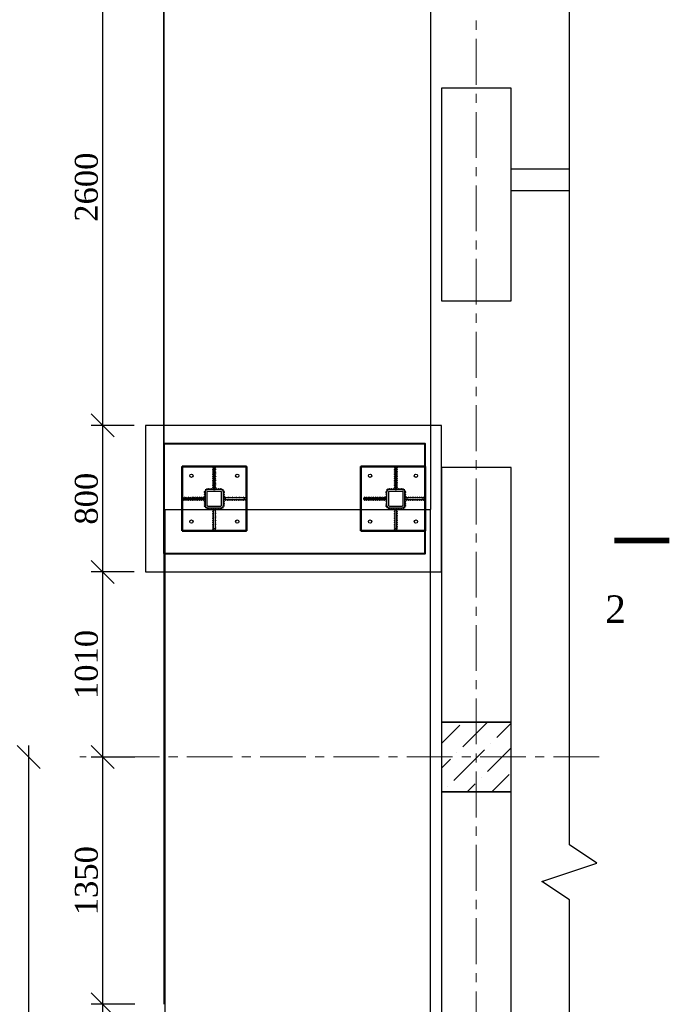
# Model space of a CAD drawing. Header units: millimetres. Extents: x 2063114 to 14983986, y -126020516 to 213791.
# Tile 228 of 256: x 2331171 to 2338337, y -1305938 to -1295189. Entities that reach past the tile are written whole.
import ezdxf
from ezdxf.enums import TextEntityAlignment as Align

# ---------------------------------------------------------------- set-up
doc = ezdxf.new("R2010")
doc.units = ezdxf.units.MM
doc.linetypes.add('CENTERX2', pattern=[4, 2.5, -0.5, 0.5, -0.5])
doc.linetypes.add('DASHEDX2', pattern=[38.1, 25.4, -12.7])
doc.layers.get('Defpoints').update_dxf_attribs({"color": 6, "lineweight": 35})
for name, color, linetype, lineweight in [('АСО-оси', 24, 'CENTERX2', 20), ('СТЕНЫ', 7, 'Continuous', 20), ('Фундамент', 7, 'Continuous', 30)]:
    doc.layers.add(name, color=color, linetype=linetype, lineweight=lineweight)
doc.layers.add('Размеры', color=28, linetype='Continuous')
doc.styles.add('GENERATED_STYLE_5', font='times.ttf')
doc.styles.add('Times New Roman', font='times.ttf')
doc.dimstyles.new('50', dxfattribs={"dimtxt": 250, "dimasz": 250, "dimexe": 125, "dimexo": 125, "dimgap": 50, "dimtad": 1, "dimdec": 0, "dimlfac": 0.5, "dimtxsty": 'GENERATED_STYLE_5', "dimblk": 'OBLIQUE', "dimcen": 250, "dimdle": 125, "dimadec": 0, "dimazin": 0, "dimtfac": 1, "dimtdec": 0, "dimtmove": 0, "dimatfit": 3, "dimldrblk": 'OPEN90', "dimfxl": 1, "dimarcsym": 0})

# ---------------------------------------------------------------- blocks, each defined once
blk = doc.blocks.new('_Oblique')
at = {"color": 0, "linetype": 'ByBlock', "lineweight": -2}
blk.add_line((-0.5, -0.5), (0.5, 0.5), dxfattribs=at)
blk = doc.blocks.new('*D687')
at = {"color": 0, "lineweight": -2, "ltscale": 200, "transparency": 16777216}
for p, q in [((2332077, -1308463), (2332077, -1305813)), ((2332429, -1305938), (2331952, -1305938)), ((2332429, -1308338), (2331952, -1308338))]:
    blk.add_line(p, q, dxfattribs=at)
at = {"layer": 'Defpoints', "color": 0, "lineweight": 30, "ltscale": 200, "transparency": 16777216}
for p in [(2332077, -1305938), (2332554, -1305938), (2332554, -1308338)]:
    blk.add_point(p, dxfattribs=at)
at = {"color": 0, "lineweight": -2, "ltscale": 200, "transparency": 16777216, "xscale": 250, "yscale": 250, "zscale": 250}
for p, rotation in [((2332077, -1305938), 90), ((2332077, -1308338), 270)]:
    blk.add_blockref('_Oblique', p, dxfattribs=dict(at, rotation=rotation))
at = {"color": 0, "lineweight": 15, "ltscale": 200, "transparency": 16777216, "insert": (2331900, -1307138), "char_height": 250, "attachment_point": 5, "rotation": 90, "style": 'GENERATED_STYLE_5'}
blk.add_mtext('1200', dxfattribs=at)
blk = doc.blocks.new('_Open90')
at = {"color": 0, "linetype": 'ByBlock', "lineweight": -2}
for p, q in [((-0.5, 0.5), (0, 0)), ((0, 0), (-1, 0)), ((0, 0), (-0.5, -0.5))]:
    blk.add_line(p, q, dxfattribs=at)
blk = doc.blocks.new('*D688')
at = {"color": 0, "lineweight": -2, "ltscale": 200, "transparency": 16777216}
for p, q in [((2332077, -1306063), (2332077, -1303113)), ((2332429, -1303238), (2331952, -1303238)), ((2332429, -1305938), (2331952, -1305938))]:
    blk.add_line(p, q, dxfattribs=at)
at = {"layer": 'Defpoints', "color": 0, "lineweight": 30, "ltscale": 200, "transparency": 16777216}
for p in [(2332077, -1303238), (2332554, -1303238), (2332554, -1305938)]:
    blk.add_point(p, dxfattribs=at)
at = {"color": 0, "lineweight": -2, "ltscale": 200, "transparency": 16777216, "xscale": 250, "yscale": 250, "zscale": 250}
for p, rotation in [((2332077, -1303238), 90), ((2332077, -1305938), 270)]:
    blk.add_blockref('_Oblique', p, dxfattribs=dict(at, rotation=rotation))
at = {"color": 0, "lineweight": 15, "ltscale": 200, "transparency": 16777216, "insert": (2331900, -1304588), "char_height": 250, "attachment_point": 5, "rotation": 90, "style": 'GENERATED_STYLE_5'}
blk.add_mtext('1350', dxfattribs=at)
blk = doc.blocks.new('*D689')
at = {"color": 0, "lineweight": -2, "ltscale": 200, "transparency": 16777216}
for p, q in [((2332077, -1303363), (2332077, -1301093)), ((2332420, -1301218), (2331952, -1301218))]:
    blk.add_line(p, q, dxfattribs=at)
at = {"layer": 'Defpoints', "color": 0, "lineweight": 30, "ltscale": 200, "transparency": 16777216}
for p in [(2332077, -1301218), (2332545, -1301218), (2332077, -1303238)]:
    blk.add_point(p, dxfattribs=at)
at = {"color": 0, "lineweight": -2, "ltscale": 200, "transparency": 16777216, "xscale": 250, "yscale": 250, "zscale": 250}
for p, rotation in [((2332077, -1301218), 90), ((2332077, -1303238), 270)]:
    blk.add_blockref('_Oblique', p, dxfattribs=dict(at, rotation=rotation))
at = {"color": 0, "lineweight": 15, "ltscale": 200, "transparency": 16777216, "insert": (2331900, -1302228), "char_height": 250, "attachment_point": 5, "rotation": 90, "style": 'GENERATED_STYLE_5'}
blk.add_mtext('1010', dxfattribs=at)
blk = doc.blocks.new('*D690')
at = {"color": 0, "lineweight": -2, "ltscale": 200, "transparency": 16777216}
for p, q in [((2332077, -1301343), (2332077, -1299493)), ((2332420, -1299618), (2331952, -1299618)), ((2332420, -1301218), (2331952, -1301218))]:
    blk.add_line(p, q, dxfattribs=at)
at = {"layer": 'Defpoints', "color": 0, "lineweight": 30, "ltscale": 200, "transparency": 16777216}
for p in [(2332077, -1299618), (2332545, -1299618), (2332545, -1301218)]:
    blk.add_point(p, dxfattribs=at)
at = {"color": 0, "lineweight": -2, "ltscale": 200, "transparency": 16777216, "xscale": 250, "yscale": 250, "zscale": 250}
for p, rotation in [((2332077, -1299618), 90), ((2332077, -1301218), 270)]:
    blk.add_blockref('_Oblique', p, dxfattribs=dict(at, rotation=rotation))
at = {"color": 0, "lineweight": 15, "ltscale": 200, "transparency": 16777216, "insert": (2331900, -1300418), "char_height": 250, "attachment_point": 5, "rotation": 90, "style": 'GENERATED_STYLE_5'}
blk.add_mtext('800', dxfattribs=at)
blk = doc.blocks.new('*D691')
at = {"color": 0, "lineweight": -2, "ltscale": 200, "transparency": 16777216}
for p, q in [((2332077, -1299743), (2332077, -1294292)), ((2332420, -1294417), (2331952, -1294417)), ((2332420, -1299618), (2331952, -1299618))]:
    blk.add_line(p, q, dxfattribs=at)
at = {"layer": 'Defpoints', "color": 0, "lineweight": 30, "ltscale": 200, "transparency": 16777216}
for p in [(2332077, -1294417), (2332545, -1294417), (2332545, -1299618)]:
    blk.add_point(p, dxfattribs=at)
at = {"color": 0, "lineweight": -2, "ltscale": 200, "transparency": 16777216, "xscale": 250, "yscale": 250, "zscale": 250}
for p, rotation in [((2332077, -1294417), 90), ((2332077, -1299618), 270)]:
    blk.add_blockref('_Oblique', p, dxfattribs=dict(at, rotation=rotation))
at = {"color": 0, "lineweight": 15, "ltscale": 200, "transparency": 16777216, "insert": (2331900, -1297017), "char_height": 250, "attachment_point": 5, "rotation": 90, "style": 'GENERATED_STYLE_5'}
blk.add_mtext('2600', dxfattribs=at)
blk = doc.blocks.new('*D698')
at = {"color": 0, "lineweight": -2, "ltscale": 200, "transparency": 16777216}
for p, q in [((2331268, -1303113), (2331268, -1315963)), ((2332916, -1315838), (2331143, -1315838))]:
    blk.add_line(p, q, dxfattribs=at)
at = {"layer": 'Defpoints', "color": 0, "lineweight": 30, "ltscale": 200, "transparency": 16777216}
for p in [(2331268, -1303238), (2331268, -1315838), (2333041, -1315838)]:
    blk.add_point(p, dxfattribs=at)
at = {"color": 0, "lineweight": -2, "ltscale": 200, "transparency": 16777216, "xscale": 250, "yscale": 250, "zscale": 250}
for p, rotation in [((2331268, -1303238), 90), ((2331268, -1315838), 270)]:
    blk.add_blockref('_Oblique', p, dxfattribs=dict(at, rotation=rotation))
at = {"color": 0, "lineweight": 15, "ltscale": 200, "transparency": 16777216, "insert": (2331091, -1309538), "char_height": 250, "attachment_point": 5, "rotation": 90, "style": 'GENERATED_STYLE_5'}
blk.add_mtext('6300', dxfattribs=at)

msp = doc.modelspace()

# ---------------------------------------------------------------- hatches: boundary and pattern name
at = {"lineweight": 5}
h = msp.add_hatch(dxfattribs=at)
h.set_pattern_fill('ANSI36', color=251, scale=60, angle=180)
h.set_pattern_definition([(225, (48603713.4, 35407880.84), (-101.02788136, -370.435565), [476.25, -95.25, 0, -95.25])])
h.paths.add_polyline_path([(2335773.58808, -1303617.79681), (2336533.58808, -1303617.79681), (2336533.58808, -1302857.79681), (2335773.58808, -1302857.79681)])

# ---------------------------------------------------------------- linework, layer by layer
at = {"lineweight": 30}
for p, q in [((2333287.23489, -1300082.44393), (2333277.23489, -1300072.44393)), ((2333287.23489, -1300072.44393), (2333277.23489, -1300082.44393)), ((2333287.23489, -1300102.44393), (2333277.23489, -1300092.44393)), ((2333287.23489, -1300092.44393), (2333277.23489, -1300102.44393)), ((2333287.23489, -1300122.44393), (2333277.23489, -1300112.44393)), ((2333287.23489, -1300112.44393), (2333277.23489, -1300122.44393)), ((2333303.23489, -1300082.44393), (2333313.23489, -1300072.44393)), ((2333303.23489, -1300072.44393), (2333313.23489, -1300082.44393)), ((2333303.23489, -1300102.44393), (2333313.23489, -1300092.44393)), ((2333303.23489, -1300092.44393), (2333313.23489, -1300102.44393)), ((2333303.23489, -1300122.44393), (2333313.23489, -1300112.44393)), ((2333303.23489, -1300112.44393), (2333313.23489, -1300122.44393)), ((2335267.39855, -1300082.44393), (2335257.39855, -1300072.44393)), ((2335267.39855, -1300072.44393), (2335257.39855, -1300082.44393)), ((2335267.39855, -1300102.44393), (2335257.39855, -1300092.44393)), ((2335267.39855, -1300092.44393), (2335257.39855, -1300102.44393)), ((2335267.39855, -1300122.44393), (2335257.39855, -1300112.44393)), ((2335267.39855, -1300112.44393), (2335257.39855, -1300122.44393)), ((2335283.39855, -1300082.44393), (2335293.39855, -1300072.44393)), ((2335283.39855, -1300072.44393), (2335293.39855, -1300082.44393)), ((2335283.39855, -1300102.44393), (2335293.39855, -1300092.44393)), ((2335283.39855, -1300092.44393), (2335293.39855, -1300102.44393)), ((2335283.39855, -1300122.44393), (2335293.39855, -1300112.44393)), ((2335283.39855, -1300112.44393), (2335293.39855, -1300122.44393)), ((2333287.23489, -1300142.44393), (2333277.23489, -1300132.44393)), ((2333287.23489, -1300132.44393), (2333277.23489, -1300142.44393)), ((2333287.23489, -1300162.44393), (2333277.23489, -1300152.44393)), ((2333287.23489, -1300152.44393), (2333277.23489, -1300162.44393)), ((2333287.23489, -1300182.44393), (2333277.23489, -1300172.44393)), ((2333287.23489, -1300172.44393), (2333277.23489, -1300182.44393)), ((2333287.23489, -1300202.44393), (2333277.23489, -1300192.44393)), ((2333287.23489, -1300192.44393), (2333277.23489, -1300202.44393)), ((2333287.23489, -1300222.44393), (2333277.23489, -1300212.44393)), ((2333287.23489, -1300212.44393), (2333277.23489, -1300222.44393)), ((2333303.23489, -1300142.44393), (2333313.23489, -1300132.44393)), ((2333303.23489, -1300132.44393), (2333313.23489, -1300142.44393)), ((2333303.23489, -1300162.44393), (2333313.23489, -1300152.44393)), ((2333303.23489, -1300152.44393), (2333313.23489, -1300162.44393)), ((2333303.23489, -1300182.44393), (2333313.23489, -1300172.44393)), ((2333303.23489, -1300172.44393), (2333313.23489, -1300182.44393)), ((2333303.23489, -1300202.44393), (2333313.23489, -1300192.44393)), ((2333303.23489, -1300192.44393), (2333313.23489, -1300202.44393)), ((2333303.23489, -1300222.44393), (2333313.23489, -1300212.44393)), ((2333303.23489, -1300212.44393), (2333313.23489, -1300222.44393)), ((2335267.39855, -1300142.44393), (2335257.39855, -1300132.44393)), ((2335267.39855, -1300132.44393), (2335257.39855, -1300142.44393)), ((2335267.39855, -1300162.44393), (2335257.39855, -1300152.44393)), ((2335267.39855, -1300152.44393), (2335257.39855, -1300162.44393)), ((2335267.39855, -1300182.44393), (2335257.39855, -1300172.44393)), ((2335267.39855, -1300172.44393), (2335257.39855, -1300182.44393)), ((2335267.39855, -1300202.44393), (2335257.39855, -1300192.44393)), ((2335267.39855, -1300192.44393), (2335257.39855, -1300202.44393)), ((2335267.39855, -1300222.44393), (2335257.39855, -1300212.44393)), ((2335267.39855, -1300212.44393), (2335257.39855, -1300222.44393)), ((2335283.39855, -1300142.44393), (2335293.39855, -1300132.44393)), ((2335283.39855, -1300132.44393), (2335293.39855, -1300142.44393)), ((2335283.39855, -1300162.44393), (2335293.39855, -1300152.44393)), ((2335283.39855, -1300152.44393), (2335293.39855, -1300162.44393)), ((2335283.39855, -1300182.44393), (2335293.39855, -1300172.44393)), ((2335283.39855, -1300172.44393), (2335293.39855, -1300182.44393)), ((2335283.39855, -1300202.44393), (2335293.39855, -1300192.44393)), ((2335283.39855, -1300192.44393), (2335293.39855, -1300202.44393)), ((2335283.39855, -1300222.44393), (2335293.39855, -1300212.44393)), ((2335283.39855, -1300212.44393), (2335293.39855, -1300222.44393)), ((2333186.09887, -1300340.0283), (2333198.64977, -1300333.51102)), ((2333189.11568, -1300330.49421), (2333195.63296, -1300343.04511)), ((2333208.7171, -1300322.19021), (2333194.57497, -1300322.19021)), ((2333201.64603, -1300329.26128), (2333201.64603, -1300315.11914)), ((2333221.71514, -1300317.44792), (2333208.83316, -1300311.6123)), ((2333212.35634, -1300320.9711), (2333218.19196, -1300308.08911)), ((2333225.23489, -1300317.79681), (2333235.23489, -1300307.79681)), ((2333235.23489, -1300317.79681), (2333225.23489, -1300307.79681)), ((2333243.80632, -1300317.79681), (2333253.80632, -1300307.79681)), ((2333253.80632, -1300317.79681), (2333243.80632, -1300307.79681)), ((2333262.37775, -1300317.79681), (2333272.37775, -1300307.79681)), ((2333272.37775, -1300317.79681), (2333262.37775, -1300307.79681)), ((2333287.23489, -1300242.44393), (2333277.23489, -1300232.44393)), ((2333287.23489, -1300232.44393), (2333277.23489, -1300242.44393)), ((2333287.23489, -1300262.44393), (2333277.23489, -1300252.44393)), ((2333287.23489, -1300252.44393), (2333277.23489, -1300262.44393)), ((2333287.23489, -1300282.44393), (2333277.23489, -1300272.44393)), ((2333287.23489, -1300272.44393), (2333277.23489, -1300282.44393)), ((2333287.23489, -1300302.44393), (2333277.23489, -1300292.44393)), ((2333287.23489, -1300292.44393), (2333277.23489, -1300302.44393)), ((2333280.94917, -1300317.79681), (2333290.94917, -1300307.79681)), ((2333290.94917, -1300317.79681), (2333280.94917, -1300307.79681)), ((2333299.5206, -1300317.79681), (2333309.5206, -1300307.79681)), ((2333309.5206, -1300317.79681), (2333299.5206, -1300307.79681)), ((2333303.23489, -1300242.44393), (2333313.23489, -1300232.44393)), ((2333303.23489, -1300232.44393), (2333313.23489, -1300242.44393)), ((2333303.23489, -1300262.44393), (2333313.23489, -1300252.44393)), ((2333303.23489, -1300252.44393), (2333313.23489, -1300262.44393)), ((2333303.23489, -1300282.44393), (2333313.23489, -1300272.44393)), ((2333303.23489, -1300272.44393), (2333313.23489, -1300282.44393)), ((2333303.23489, -1300302.44393), (2333313.23489, -1300292.44393)), ((2333303.23489, -1300292.44393), (2333313.23489, -1300302.44393)), ((2333318.09203, -1300317.79681), (2333328.09203, -1300307.79681)), ((2333328.09203, -1300317.79681), (2333318.09203, -1300307.79681)), ((2333336.66346, -1300317.79681), (2333346.66346, -1300307.79681)), ((2333346.66346, -1300317.79681), (2333336.66346, -1300307.79681)), ((2333355.23489, -1300317.79681), (2333365.23489, -1300307.79681)), ((2333365.23489, -1300317.79681), (2333355.23489, -1300307.79681)), ((2333368.75463, -1300317.44792), (2333381.63662, -1300311.6123)), ((2333378.11344, -1300320.9711), (2333372.27782, -1300308.08911)), ((2333381.75267, -1300322.19021), (2333395.89481, -1300322.19021)), ((2333388.82374, -1300329.26128), (2333388.82374, -1300315.11914)), ((2333404.3709, -1300340.0283), (2333391.82001, -1300333.51102)), ((2333401.3541, -1300330.49421), (2333394.83681, -1300343.04511)), ((2335166.26254, -1300340.0283), (2335178.81344, -1300333.51102)), ((2335169.27935, -1300330.49421), (2335175.79663, -1300343.04511)), ((2335188.88077, -1300322.19021), (2335174.73863, -1300322.19021)), ((2335181.8097, -1300329.26128), (2335181.8097, -1300315.11914)), ((2335201.87881, -1300317.44792), (2335188.99682, -1300311.6123)), ((2335192.52, -1300320.9711), (2335198.35563, -1300308.08911)), ((2335205.39855, -1300317.79681), (2335215.39855, -1300307.79681)), ((2335215.39855, -1300317.79681), (2335205.39855, -1300307.79681)), ((2335223.96998, -1300317.79681), (2335233.96998, -1300307.79681)), ((2335233.96998, -1300317.79681), (2335223.96998, -1300307.79681)), ((2335242.54141, -1300317.79681), (2335252.54141, -1300307.79681)), ((2335252.54141, -1300317.79681), (2335242.54141, -1300307.79681)), ((2335267.39855, -1300242.44393), (2335257.39855, -1300232.44393)), ((2335267.39855, -1300232.44393), (2335257.39855, -1300242.44393)), ((2335267.39855, -1300262.44393), (2335257.39855, -1300252.44393)), ((2335267.39855, -1300252.44393), (2335257.39855, -1300262.44393)), ((2335267.39855, -1300282.44393), (2335257.39855, -1300272.44393)), ((2335267.39855, -1300272.44393), (2335257.39855, -1300282.44393)), ((2335267.39855, -1300302.44393), (2335257.39855, -1300292.44393)), ((2335267.39855, -1300292.44393), (2335257.39855, -1300302.44393)), ((2335261.11284, -1300317.79681), (2335271.11284, -1300307.79681)), ((2335271.11284, -1300317.79681), (2335261.11284, -1300307.79681)), ((2335279.68427, -1300317.79681), (2335289.68427, -1300307.79681)), ((2335289.68427, -1300317.79681), (2335279.68427, -1300307.79681)), ((2335283.39855, -1300242.44393), (2335293.39855, -1300232.44393)), ((2335283.39855, -1300232.44393), (2335293.39855, -1300242.44393)), ((2335283.39855, -1300262.44393), (2335293.39855, -1300252.44393)), ((2335283.39855, -1300252.44393), (2335293.39855, -1300262.44393)), ((2335283.39855, -1300282.44393), (2335293.39855, -1300272.44393)), ((2335283.39855, -1300272.44393), (2335293.39855, -1300282.44393)), ((2335283.39855, -1300302.44393), (2335293.39855, -1300292.44393)), ((2335283.39855, -1300292.44393), (2335293.39855, -1300302.44393)), ((2335298.2557, -1300317.79681), (2335308.2557, -1300307.79681)), ((2335308.2557, -1300317.79681), (2335298.2557, -1300307.79681)), ((2335316.82712, -1300317.79681), (2335326.82712, -1300307.79681)), ((2335326.82712, -1300317.79681), (2335316.82712, -1300307.79681)), ((2335335.39855, -1300317.79681), (2335345.39855, -1300307.79681)), ((2335345.39855, -1300317.79681), (2335335.39855, -1300307.79681)), ((2335348.9183, -1300317.44792), (2335361.80028, -1300311.6123)), ((2335358.2771, -1300320.9711), (2335352.44148, -1300308.08911)), ((2335361.91634, -1300322.19021), (2335376.05847, -1300322.19021)), ((2335368.98741, -1300329.26128), (2335368.98741, -1300315.11914)), ((2335384.53457, -1300340.0283), (2335371.98367, -1300333.51102)), ((2335381.51776, -1300330.49421), (2335375.00048, -1300343.04511)), ((2332959.88201, -1300409.79681), (2332949.88201, -1300399.79681)), ((2332949.88201, -1300409.79681), (2332959.88201, -1300399.79681)), ((2332959.88201, -1300425.79681), (2332949.88201, -1300435.79681)), ((2332949.88201, -1300425.79681), (2332959.88201, -1300435.79681)), ((2332979.88201, -1300409.79681), (2332969.88201, -1300399.79681)), ((2332969.88201, -1300409.79681), (2332979.88201, -1300399.79681)), ((2332979.88201, -1300425.79681), (2332969.88201, -1300435.79681)), ((2332969.88201, -1300425.79681), (2332979.88201, -1300435.79681)), ((2332999.88201, -1300409.79681), (2332989.88201, -1300399.79681)), ((2332989.88201, -1300409.79681), (2332999.88201, -1300399.79681)), ((2332999.88201, -1300425.79681), (2332989.88201, -1300435.79681)), ((2332989.88201, -1300425.79681), (2332999.88201, -1300435.79681)), ((2333019.88201, -1300409.79681), (2333009.88201, -1300399.79681)), ((2333009.88201, -1300409.79681), (2333019.88201, -1300399.79681)), ((2333019.88201, -1300425.79681), (2333009.88201, -1300435.79681)), ((2333009.88201, -1300425.79681), (2333019.88201, -1300435.79681)), ((2333039.88201, -1300409.79681), (2333029.88201, -1300399.79681)), ((2333029.88201, -1300409.79681), (2333039.88201, -1300399.79681)), ((2333039.88201, -1300425.79681), (2333029.88201, -1300435.79681)), ((2333029.88201, -1300425.79681), (2333039.88201, -1300435.79681)), ((2333059.88201, -1300409.79681), (2333049.88201, -1300399.79681)), ((2333049.88201, -1300409.79681), (2333059.88201, -1300399.79681)), ((2333059.88201, -1300425.79681), (2333049.88201, -1300435.79681)), ((2333049.88201, -1300425.79681), (2333059.88201, -1300435.79681)), ((2333079.88201, -1300409.79681), (2333069.88201, -1300399.79681)), ((2333069.88201, -1300409.79681), (2333079.88201, -1300399.79681)), ((2333079.88201, -1300425.79681), (2333069.88201, -1300435.79681)), ((2333069.88201, -1300425.79681), (2333079.88201, -1300435.79681)), ((2333099.88201, -1300409.79681), (2333089.88201, -1300399.79681)), ((2333089.88201, -1300409.79681), (2333099.88201, -1300399.79681)), ((2333099.88201, -1300425.79681), (2333089.88201, -1300435.79681)), ((2333089.88201, -1300425.79681), (2333099.88201, -1300435.79681)), ((2333119.88201, -1300409.79681), (2333109.88201, -1300399.79681)), ((2333109.88201, -1300409.79681), (2333119.88201, -1300399.79681)), ((2333119.88201, -1300425.79681), (2333109.88201, -1300435.79681)), ((2333109.88201, -1300425.79681), (2333119.88201, -1300435.79681)), ((2333139.88201, -1300409.79681), (2333129.88201, -1300399.79681)), ((2333129.88201, -1300409.79681), (2333139.88201, -1300399.79681)), ((2333139.88201, -1300425.79681), (2333129.88201, -1300435.79681)), ((2333129.88201, -1300425.79681), (2333139.88201, -1300435.79681)), ((2333159.88201, -1300409.79681), (2333149.88201, -1300399.79681)), ((2333149.88201, -1300409.79681), (2333159.88201, -1300399.79681)), ((2333159.88201, -1300425.79681), (2333149.88201, -1300435.79681)), ((2333149.88201, -1300425.79681), (2333159.88201, -1300435.79681)), ((2333179.88201, -1300409.79681), (2333169.88201, -1300399.79681)), ((2333169.88201, -1300409.79681), (2333179.88201, -1300399.79681)), ((2333179.88201, -1300425.79681), (2333169.88201, -1300435.79681)), ((2333169.88201, -1300425.79681), (2333179.88201, -1300435.79681)), ((2333195.24842, -1300357.7968), (2333185.2349, -1300347.81034)), ((2333195.23489, -1300347.79681), (2333185.24843, -1300357.81033)), ((2333195.27421, -1300376.85489), (2333185.26069, -1300366.86844)), ((2333195.26068, -1300366.8549), (2333185.27422, -1300376.86843)), ((2333195.3, -1300395.91299), (2333185.28647, -1300385.92653)), ((2333195.28646, -1300385.913), (2333185.3, -1300395.92652)), ((2333195.32578, -1300414.97108), (2333185.31226, -1300404.98462)), ((2333195.31225, -1300404.97109), (2333185.32579, -1300414.98461)), ((2333195.35157, -1300434.02917), (2333185.33805, -1300424.04271)), ((2333195.33804, -1300424.02918), (2333185.35158, -1300434.0427)), ((2333195.37736, -1300453.08726), (2333185.36384, -1300443.10081)), ((2333195.36383, -1300443.08727), (2333185.37737, -1300453.1008)), ((2333395.09242, -1300453.08726), (2333405.10594, -1300443.10081)), ((2333395.10595, -1300443.08727), (2333405.09241, -1300453.1008)), ((2333395.1182, -1300434.02917), (2333405.13173, -1300424.04271)), ((2333395.13174, -1300424.02918), (2333405.1182, -1300434.0427)), ((2333395.14399, -1300414.97108), (2333405.15751, -1300404.98462)), ((2333395.15752, -1300404.97109), (2333405.14398, -1300414.98461)), ((2333395.16978, -1300395.91299), (2333405.1833, -1300385.92653)), ((2333395.18331, -1300385.913), (2333405.16977, -1300395.92652)), ((2333395.19557, -1300376.85489), (2333405.20909, -1300366.86844)), ((2333395.2091, -1300366.8549), (2333405.19556, -1300376.86843)), ((2333395.22136, -1300357.7968), (2333405.23488, -1300347.81034)), ((2333395.23489, -1300347.79681), (2333405.22135, -1300357.81033)), ((2333410.58777, -1300409.79681), (2333420.58777, -1300399.79681)), ((2333420.58777, -1300409.79681), (2333410.58777, -1300399.79681)), ((2333410.58777, -1300425.79681), (2333420.58777, -1300435.79681)), ((2333420.58777, -1300425.79681), (2333410.58777, -1300435.79681)), ((2333430.58777, -1300409.79681), (2333440.58777, -1300399.79681)), ((2333440.58777, -1300409.79681), (2333430.58777, -1300399.79681)), ((2333430.58777, -1300425.79681), (2333440.58777, -1300435.79681)), ((2333440.58777, -1300425.79681), (2333430.58777, -1300435.79681)), ((2333450.58777, -1300409.79681), (2333460.58777, -1300399.79681)), ((2333460.58777, -1300409.79681), (2333450.58777, -1300399.79681)), ((2333450.58777, -1300425.79681), (2333460.58777, -1300435.79681)), ((2333460.58777, -1300425.79681), (2333450.58777, -1300435.79681)), ((2333470.58777, -1300409.79681), (2333480.58777, -1300399.79681)), ((2333480.58777, -1300409.79681), (2333470.58777, -1300399.79681)), ((2333470.58777, -1300425.79681), (2333480.58777, -1300435.79681)), ((2333480.58777, -1300425.79681), (2333470.58777, -1300435.79681)), ((2333490.58777, -1300409.79681), (2333500.58777, -1300399.79681)), ((2333500.58777, -1300409.79681), (2333490.58777, -1300399.79681)), ((2333490.58777, -1300425.79681), (2333500.58777, -1300435.79681)), ((2333500.58777, -1300425.79681), (2333490.58777, -1300435.79681)), ((2333510.58777, -1300409.79681), (2333520.58777, -1300399.79681)), ((2333520.58777, -1300409.79681), (2333510.58777, -1300399.79681)), ((2333510.58777, -1300425.79681), (2333520.58777, -1300435.79681)), ((2333520.58777, -1300425.79681), (2333510.58777, -1300435.79681)), ((2333530.58777, -1300409.79681), (2333540.58777, -1300399.79681)), ((2333540.58777, -1300409.79681), (2333530.58777, -1300399.79681)), ((2333530.58777, -1300425.79681), (2333540.58777, -1300435.79681)), ((2333540.58777, -1300425.79681), (2333530.58777, -1300435.79681)), ((2333550.58777, -1300409.79681), (2333560.58777, -1300399.79681)), ((2333560.58777, -1300409.79681), (2333550.58777, -1300399.79681)), ((2333550.58777, -1300425.79681), (2333560.58777, -1300435.79681)), ((2333560.58777, -1300425.79681), (2333550.58777, -1300435.79681)), ((2333570.58777, -1300409.79681), (2333580.58777, -1300399.79681)), ((2333580.58777, -1300409.79681), (2333570.58777, -1300399.79681)), ((2333570.58777, -1300425.79681), (2333580.58777, -1300435.79681)), ((2333580.58777, -1300425.79681), (2333570.58777, -1300435.79681)), ((2333590.58777, -1300409.79681), (2333600.58777, -1300399.79681)), ((2333600.58777, -1300409.79681), (2333590.58777, -1300399.79681)), ((2333590.58777, -1300425.79681), (2333600.58777, -1300435.79681)), ((2333600.58777, -1300425.79681), (2333590.58777, -1300435.79681)), ((2333610.58777, -1300409.79681), (2333620.58777, -1300399.79681)), ((2333620.58777, -1300409.79681), (2333610.58777, -1300399.79681)), ((2333610.58777, -1300425.79681), (2333620.58777, -1300435.79681)), ((2333620.58777, -1300425.79681), (2333610.58777, -1300435.79681)), ((2333630.58777, -1300409.79681), (2333640.58777, -1300399.79681)), ((2333640.58777, -1300409.79681), (2333630.58777, -1300399.79681)), ((2333630.58777, -1300425.79681), (2333640.58777, -1300435.79681)), ((2333640.58777, -1300425.79681), (2333630.58777, -1300435.79681)), ((2334940.04567, -1300409.79681), (2334930.04567, -1300399.79681)), ((2334930.04567, -1300409.79681), (2334940.04567, -1300399.79681)), ((2334940.04567, -1300425.79681), (2334930.04567, -1300435.79681)), ((2334930.04567, -1300425.79681), (2334940.04567, -1300435.79681)), ((2334960.04567, -1300409.79681), (2334950.04567, -1300399.79681)), ((2334950.04567, -1300409.79681), (2334960.04567, -1300399.79681)), ((2334960.04567, -1300425.79681), (2334950.04567, -1300435.79681)), ((2334950.04567, -1300425.79681), (2334960.04567, -1300435.79681)), ((2334980.04567, -1300409.79681), (2334970.04567, -1300399.79681)), ((2334970.04567, -1300409.79681), (2334980.04567, -1300399.79681)), ((2334980.04567, -1300425.79681), (2334970.04567, -1300435.79681)), ((2334970.04567, -1300425.79681), (2334980.04567, -1300435.79681)), ((2335000.04567, -1300409.79681), (2334990.04567, -1300399.79681)), ((2334990.04567, -1300409.79681), (2335000.04567, -1300399.79681)), ((2335000.04567, -1300425.79681), (2334990.04567, -1300435.79681)), ((2334990.04567, -1300425.79681), (2335000.04567, -1300435.79681)), ((2335020.04567, -1300409.79681), (2335010.04567, -1300399.79681)), ((2335010.04567, -1300409.79681), (2335020.04567, -1300399.79681)), ((2335020.04567, -1300425.79681), (2335010.04567, -1300435.79681)), ((2335010.04567, -1300425.79681), (2335020.04567, -1300435.79681)), ((2335040.04567, -1300409.79681), (2335030.04567, -1300399.79681)), ((2335030.04567, -1300409.79681), (2335040.04567, -1300399.79681)), ((2335040.04567, -1300425.79681), (2335030.04567, -1300435.79681)), ((2335030.04567, -1300425.79681), (2335040.04567, -1300435.79681)), ((2335060.04567, -1300409.79681), (2335050.04567, -1300399.79681)), ((2335050.04567, -1300409.79681), (2335060.04567, -1300399.79681)), ((2335060.04567, -1300425.79681), (2335050.04567, -1300435.79681)), ((2335050.04567, -1300425.79681), (2335060.04567, -1300435.79681)), ((2335080.04567, -1300409.79681), (2335070.04567, -1300399.79681)), ((2335070.04567, -1300409.79681), (2335080.04567, -1300399.79681)), ((2335080.04567, -1300425.79681), (2335070.04567, -1300435.79681)), ((2335070.04567, -1300425.79681), (2335080.04567, -1300435.79681)), ((2335100.04567, -1300409.79681), (2335090.04567, -1300399.79681)), ((2335090.04567, -1300409.79681), (2335100.04567, -1300399.79681)), ((2335100.04567, -1300425.79681), (2335090.04567, -1300435.79681)), ((2335090.04567, -1300425.79681), (2335100.04567, -1300435.79681)), ((2335120.04567, -1300409.79681), (2335110.04567, -1300399.79681)), ((2335110.04567, -1300409.79681), (2335120.04567, -1300399.79681)), ((2335120.04567, -1300425.79681), (2335110.04567, -1300435.79681)), ((2335110.04567, -1300425.79681), (2335120.04567, -1300435.79681)), ((2335140.04567, -1300409.79681), (2335130.04567, -1300399.79681)), ((2335130.04567, -1300409.79681), (2335140.04567, -1300399.79681)), ((2335140.04567, -1300425.79681), (2335130.04567, -1300435.79681)), ((2335130.04567, -1300425.79681), (2335140.04567, -1300435.79681)), ((2335160.04567, -1300409.79681), (2335150.04567, -1300399.79681)), ((2335150.04567, -1300409.79681), (2335160.04567, -1300399.79681)), ((2335160.04567, -1300425.79681), (2335150.04567, -1300435.79681)), ((2335150.04567, -1300425.79681), (2335160.04567, -1300435.79681)), ((2335175.41208, -1300357.7968), (2335165.39856, -1300347.81034)), ((2335175.39855, -1300347.79681), (2335165.41209, -1300357.81033)), ((2335175.43787, -1300376.85489), (2335165.42435, -1300366.86844)), ((2335175.42434, -1300366.8549), (2335165.43788, -1300376.86843)), ((2335175.46366, -1300395.91299), (2335165.45014, -1300385.92653)), ((2335175.45013, -1300385.913), (2335165.46367, -1300395.92652)), ((2335175.48945, -1300414.97108), (2335165.47593, -1300404.98462)), ((2335175.47592, -1300404.97109), (2335165.48946, -1300414.98461)), ((2335175.51524, -1300434.02917), (2335165.50171, -1300424.04271)), ((2335175.50171, -1300424.02918), (2335165.51525, -1300434.0427)), ((2335175.54102, -1300453.08726), (2335165.5275, -1300443.10081)), ((2335175.52749, -1300443.08727), (2335165.54103, -1300453.1008)), ((2335375.25608, -1300453.08726), (2335385.2696, -1300443.10081)), ((2335375.26961, -1300443.08727), (2335385.25607, -1300453.1008)), ((2335375.28187, -1300434.02917), (2335385.29539, -1300424.04271)), ((2335375.2954, -1300424.02918), (2335385.28186, -1300434.0427)), ((2335375.30766, -1300414.97108), (2335385.32118, -1300404.98462)), ((2335375.32119, -1300404.97109), (2335385.30765, -1300414.98461)), ((2335375.33345, -1300395.91299), (2335385.34697, -1300385.92653)), ((2335375.34698, -1300385.913), (2335385.33344, -1300395.92652)), ((2335375.35923, -1300376.85489), (2335385.37276, -1300366.86844)), ((2335375.37277, -1300366.8549), (2335385.35922, -1300376.86843)), ((2335375.38502, -1300357.7968), (2335385.39854, -1300347.81034)), ((2335375.39855, -1300347.79681), (2335385.38501, -1300357.81033)), ((2335390.75143, -1300409.79681), (2335400.75143, -1300399.79681)), ((2335400.75143, -1300409.79681), (2335390.75143, -1300399.79681)), ((2335390.75143, -1300425.79681), (2335400.75143, -1300435.79681)), ((2335400.75143, -1300425.79681), (2335390.75143, -1300435.79681)), ((2335410.75143, -1300409.79681), (2335420.75143, -1300399.79681)), ((2335420.75143, -1300409.79681), (2335410.75143, -1300399.79681)), ((2335410.75143, -1300425.79681), (2335420.75143, -1300435.79681)), ((2335420.75143, -1300425.79681), (2335410.75143, -1300435.79681)), ((2335430.75143, -1300409.79681), (2335440.75143, -1300399.79681)), ((2335440.75143, -1300409.79681), (2335430.75143, -1300399.79681)), ((2335430.75143, -1300425.79681), (2335440.75143, -1300435.79681)), ((2335440.75143, -1300425.79681), (2335430.75143, -1300435.79681)), ((2335450.75143, -1300409.79681), (2335460.75143, -1300399.79681)), ((2335460.75143, -1300409.79681), (2335450.75143, -1300399.79681)), ((2335450.75143, -1300425.79681), (2335460.75143, -1300435.79681)), ((2335460.75143, -1300425.79681), (2335450.75143, -1300435.79681)), ((2335470.75143, -1300409.79681), (2335480.75143, -1300399.79681)), ((2335480.75143, -1300409.79681), (2335470.75143, -1300399.79681)), ((2335470.75143, -1300425.79681), (2335480.75143, -1300435.79681)), ((2335480.75143, -1300425.79681), (2335470.75143, -1300435.79681)), ((2335490.75143, -1300409.79681), (2335500.75143, -1300399.79681)), ((2335500.75143, -1300409.79681), (2335490.75143, -1300399.79681)), ((2335490.75143, -1300425.79681), (2335500.75143, -1300435.79681)), ((2335500.75143, -1300425.79681), (2335490.75143, -1300435.79681)), ((2335510.75143, -1300409.79681), (2335520.75143, -1300399.79681)), ((2335520.75143, -1300409.79681), (2335510.75143, -1300399.79681)), ((2335510.75143, -1300425.79681), (2335520.75143, -1300435.79681)), ((2335520.75143, -1300425.79681), (2335510.75143, -1300435.79681)), ((2335530.75143, -1300409.79681), (2335540.75143, -1300399.79681)), ((2335540.75143, -1300409.79681), (2335530.75143, -1300399.79681)), ((2335530.75143, -1300425.79681), (2335540.75143, -1300435.79681)), ((2335540.75143, -1300425.79681), (2335530.75143, -1300435.79681)), ((2335550.75143, -1300409.79681), (2335560.75143, -1300399.79681)), ((2335560.75143, -1300409.79681), (2335550.75143, -1300399.79681)), ((2335550.75143, -1300425.79681), (2335560.75143, -1300435.79681)), ((2335560.75143, -1300425.79681), (2335550.75143, -1300435.79681)), ((2335570.75143, -1300409.79681), (2335580.75143, -1300399.79681)), ((2335580.75143, -1300409.79681), (2335570.75143, -1300399.79681)), ((2335570.75143, -1300425.79681), (2335580.75143, -1300435.79681)), ((2335580.75143, -1300425.79681), (2335570.75143, -1300435.79681)), ((2333195.40315, -1300472.14536), (2333185.38963, -1300462.1589)), ((2333195.38962, -1300462.14537), (2333185.40316, -1300472.15889)), ((2333195.42894, -1300491.20345), (2333185.41541, -1300481.21699)), ((2333195.4154, -1300481.20346), (2333185.42894, -1300491.21698)), ((2333186.09887, -1300495.56532), (2333198.64977, -1300502.0826)), ((2333189.11568, -1300505.09941), (2333195.63296, -1300492.54851)), ((2333208.7171, -1300513.40341), (2333194.57497, -1300513.40341)), ((2333201.64603, -1300506.33235), (2333201.64603, -1300520.47448)), ((2333221.71514, -1300518.14571), (2333208.83316, -1300523.98133)), ((2333212.35634, -1300514.62252), (2333218.19196, -1300527.50451)), ((2333225.23489, -1300517.79681), (2333235.23489, -1300527.79681)), ((2333235.23489, -1300517.79681), (2333225.23489, -1300527.79681)), ((2333243.80632, -1300517.79681), (2333253.80632, -1300527.79681)), ((2333253.80632, -1300517.79681), (2333243.80632, -1300527.79681)), ((2333262.37775, -1300517.79681), (2333272.37775, -1300527.79681)), ((2333272.37775, -1300517.79681), (2333262.37775, -1300527.79681)), ((2333287.23489, -1300533.14969), (2333277.23489, -1300543.14969)), ((2333287.23489, -1300543.14969), (2333277.23489, -1300533.14969)), ((2333287.23489, -1300553.14969), (2333277.23489, -1300563.14969)), ((2333287.23489, -1300563.14969), (2333277.23489, -1300553.14969)), ((2333280.94917, -1300517.79681), (2333290.94917, -1300527.79681)), ((2333290.94917, -1300517.79681), (2333280.94917, -1300527.79681)), ((2333299.5206, -1300517.79681), (2333309.5206, -1300527.79681)), ((2333309.5206, -1300517.79681), (2333299.5206, -1300527.79681)), ((2333303.23489, -1300533.14969), (2333313.23489, -1300543.14969)), ((2333303.23489, -1300543.14969), (2333313.23489, -1300533.14969)), ((2333303.23489, -1300553.14969), (2333313.23489, -1300563.14969)), ((2333303.23489, -1300563.14969), (2333313.23489, -1300553.14969)), ((2333318.09203, -1300517.79681), (2333328.09203, -1300527.79681)), ((2333328.09203, -1300517.79681), (2333318.09203, -1300527.79681)), ((2333336.66346, -1300517.79681), (2333346.66346, -1300527.79681)), ((2333346.66346, -1300517.79681), (2333336.66346, -1300527.79681)), ((2333355.23489, -1300517.79681), (2333365.23489, -1300527.79681)), ((2333365.23489, -1300517.79681), (2333355.23489, -1300527.79681)), ((2333368.75463, -1300518.14571), (2333381.63662, -1300523.98133)), ((2333378.11344, -1300514.62252), (2333372.27782, -1300527.50451)), ((2333381.75267, -1300513.40341), (2333395.89481, -1300513.40341)), ((2333388.82374, -1300506.33235), (2333388.82374, -1300520.47448)), ((2333404.3709, -1300495.56532), (2333391.82001, -1300502.0826)), ((2333401.3541, -1300505.09941), (2333394.83681, -1300492.54851)), ((2333395.04084, -1300491.20345), (2333405.05436, -1300481.21699)), ((2333395.05437, -1300481.20346), (2333405.04083, -1300491.21698)), ((2333395.06663, -1300472.14536), (2333405.08015, -1300462.1589)), ((2333395.08016, -1300462.14537), (2333405.06662, -1300472.15889)), ((2335175.56681, -1300472.14536), (2335165.55329, -1300462.1589)), ((2335175.55328, -1300462.14537), (2335165.56682, -1300472.15889)), ((2335175.5926, -1300491.20345), (2335165.57908, -1300481.21699)), ((2335175.57907, -1300481.20346), (2335165.59261, -1300491.21698)), ((2335166.26254, -1300495.56532), (2335178.81344, -1300502.0826)), ((2335169.27935, -1300505.09941), (2335175.79663, -1300492.54851)), ((2335188.88077, -1300513.40341), (2335174.73863, -1300513.40341)), ((2335181.8097, -1300506.33235), (2335181.8097, -1300520.47448)), ((2335201.87881, -1300518.14571), (2335188.99682, -1300523.98133)), ((2335192.52, -1300514.62252), (2335198.35563, -1300527.50451)), ((2335205.39855, -1300517.79681), (2335215.39855, -1300527.79681)), ((2335215.39855, -1300517.79681), (2335205.39855, -1300527.79681)), ((2335223.96998, -1300517.79681), (2335233.96998, -1300527.79681)), ((2335233.96998, -1300517.79681), (2335223.96998, -1300527.79681)), ((2335242.54141, -1300517.79681), (2335252.54141, -1300527.79681)), ((2335252.54141, -1300517.79681), (2335242.54141, -1300527.79681)), ((2335267.39855, -1300533.14969), (2335257.39855, -1300543.14969)), ((2335267.39855, -1300543.14969), (2335257.39855, -1300533.14969)), ((2335267.39855, -1300553.14969), (2335257.39855, -1300563.14969)), ((2335267.39855, -1300563.14969), (2335257.39855, -1300553.14969)), ((2335261.11284, -1300517.79681), (2335271.11284, -1300527.79681)), ((2335271.11284, -1300517.79681), (2335261.11284, -1300527.79681)), ((2335279.68427, -1300517.79681), (2335289.68427, -1300527.79681)), ((2335289.68427, -1300517.79681), (2335279.68427, -1300527.79681)), ((2335283.39855, -1300533.14969), (2335293.39855, -1300543.14969)), ((2335283.39855, -1300543.14969), (2335293.39855, -1300533.14969)), ((2335283.39855, -1300553.14969), (2335293.39855, -1300563.14969)), ((2335283.39855, -1300563.14969), (2335293.39855, -1300553.14969)), ((2335298.2557, -1300517.79681), (2335308.2557, -1300527.79681)), ((2335308.2557, -1300517.79681), (2335298.2557, -1300527.79681)), ((2335316.82712, -1300517.79681), (2335326.82712, -1300527.79681)), ((2335326.82712, -1300517.79681), (2335316.82712, -1300527.79681)), ((2335335.39855, -1300517.79681), (2335345.39855, -1300527.79681)), ((2335345.39855, -1300517.79681), (2335335.39855, -1300527.79681)), ((2335348.9183, -1300518.14571), (2335361.80028, -1300523.98133)), ((2335358.2771, -1300514.62252), (2335352.44148, -1300527.50451)), ((2335361.91634, -1300513.40341), (2335376.05847, -1300513.40341)), ((2335368.98741, -1300506.33235), (2335368.98741, -1300520.47448)), ((2335384.53457, -1300495.56532), (2335371.98367, -1300502.0826)), ((2335381.51776, -1300505.09941), (2335375.00048, -1300492.54851)), ((2335375.20451, -1300491.20345), (2335385.21803, -1300481.21699)), ((2335375.21804, -1300481.20346), (2335385.2045, -1300491.21698)), ((2335375.23029, -1300472.14536), (2335385.24382, -1300462.1589)), ((2335375.24383, -1300462.14537), (2335385.23028, -1300472.15889)), ((2333287.23489, -1300573.14969), (2333277.23489, -1300583.14969)), ((2333287.23489, -1300583.14969), (2333277.23489, -1300573.14969)), ((2333287.23489, -1300593.14969), (2333277.23489, -1300603.14969)), ((2333287.23489, -1300603.14969), (2333277.23489, -1300593.14969)), ((2333287.23489, -1300613.14969), (2333277.23489, -1300623.14969)), ((2333287.23489, -1300623.14969), (2333277.23489, -1300613.14969)), ((2333287.23489, -1300633.14969), (2333277.23489, -1300643.14969)), ((2333287.23489, -1300643.14969), (2333277.23489, -1300633.14969)), ((2333287.23489, -1300653.14969), (2333277.23489, -1300663.14969)), ((2333287.23489, -1300663.14969), (2333277.23489, -1300653.14969)), ((2333303.23489, -1300573.14969), (2333313.23489, -1300583.14969)), ((2333303.23489, -1300583.14969), (2333313.23489, -1300573.14969)), ((2333303.23489, -1300593.14969), (2333313.23489, -1300603.14969)), ((2333303.23489, -1300603.14969), (2333313.23489, -1300593.14969)), ((2333303.23489, -1300613.14969), (2333313.23489, -1300623.14969)), ((2333303.23489, -1300623.14969), (2333313.23489, -1300613.14969)), ((2333303.23489, -1300633.14969), (2333313.23489, -1300643.14969)), ((2333303.23489, -1300643.14969), (2333313.23489, -1300633.14969)), ((2333303.23489, -1300653.14969), (2333313.23489, -1300663.14969)), ((2333303.23489, -1300663.14969), (2333313.23489, -1300653.14969)), ((2335267.39855, -1300573.14969), (2335257.39855, -1300583.14969)), ((2335267.39855, -1300583.14969), (2335257.39855, -1300573.14969)), ((2335267.39855, -1300593.14969), (2335257.39855, -1300603.14969)), ((2335267.39855, -1300603.14969), (2335257.39855, -1300593.14969)), ((2335267.39855, -1300613.14969), (2335257.39855, -1300623.14969)), ((2335267.39855, -1300623.14969), (2335257.39855, -1300613.14969)), ((2335267.39855, -1300633.14969), (2335257.39855, -1300643.14969)), ((2335267.39855, -1300643.14969), (2335257.39855, -1300633.14969)), ((2335267.39855, -1300653.14969), (2335257.39855, -1300663.14969)), ((2335267.39855, -1300663.14969), (2335257.39855, -1300653.14969)), ((2335283.39855, -1300573.14969), (2335293.39855, -1300583.14969)), ((2335283.39855, -1300583.14969), (2335293.39855, -1300573.14969)), ((2335283.39855, -1300593.14969), (2335293.39855, -1300603.14969)), ((2335283.39855, -1300603.14969), (2335293.39855, -1300593.14969)), ((2335283.39855, -1300613.14969), (2335293.39855, -1300623.14969)), ((2335283.39855, -1300623.14969), (2335293.39855, -1300613.14969)), ((2335283.39855, -1300633.14969), (2335293.39855, -1300643.14969)), ((2335283.39855, -1300643.14969), (2335293.39855, -1300633.14969)), ((2335283.39855, -1300653.14969), (2335293.39855, -1300663.14969)), ((2335283.39855, -1300663.14969), (2335293.39855, -1300653.14969)), ((2333287.23489, -1300673.14969), (2333277.23489, -1300683.14969)), ((2333287.23489, -1300683.14969), (2333277.23489, -1300673.14969)), ((2333287.23489, -1300693.14969), (2333277.23489, -1300703.14969)), ((2333287.23489, -1300703.14969), (2333277.23489, -1300693.14969)), ((2333287.23489, -1300713.14969), (2333277.23489, -1300723.14969)), ((2333287.23489, -1300723.14969), (2333277.23489, -1300713.14969)), ((2333287.23489, -1300733.14969), (2333277.23489, -1300743.14969)), ((2333287.23489, -1300743.14969), (2333277.23489, -1300733.14969)), ((2333287.23489, -1300753.14969), (2333277.23489, -1300763.14969)), ((2333287.23489, -1300763.14969), (2333277.23489, -1300753.14969)), ((2333303.23489, -1300673.14969), (2333313.23489, -1300683.14969)), ((2333303.23489, -1300683.14969), (2333313.23489, -1300673.14969)), ((2333303.23489, -1300693.14969), (2333313.23489, -1300703.14969)), ((2333303.23489, -1300703.14969), (2333313.23489, -1300693.14969)), ((2333303.23489, -1300713.14969), (2333313.23489, -1300723.14969)), ((2333303.23489, -1300723.14969), (2333313.23489, -1300713.14969)), ((2333303.23489, -1300733.14969), (2333313.23489, -1300743.14969)), ((2333303.23489, -1300743.14969), (2333313.23489, -1300733.14969)), ((2333303.23489, -1300753.14969), (2333313.23489, -1300763.14969)), ((2333303.23489, -1300763.14969), (2333313.23489, -1300753.14969)), ((2335267.39855, -1300673.14969), (2335257.39855, -1300683.14969)), ((2335267.39855, -1300683.14969), (2335257.39855, -1300673.14969)), ((2335267.39855, -1300693.14969), (2335257.39855, -1300703.14969)), ((2335267.39855, -1300703.14969), (2335257.39855, -1300693.14969)), ((2335267.39855, -1300713.14969), (2335257.39855, -1300723.14969)), ((2335267.39855, -1300723.14969), (2335257.39855, -1300713.14969)), ((2335267.39855, -1300733.14969), (2335257.39855, -1300743.14969)), ((2335267.39855, -1300743.14969), (2335257.39855, -1300733.14969)), ((2335267.39855, -1300753.14969), (2335257.39855, -1300763.14969)), ((2335267.39855, -1300763.14969), (2335257.39855, -1300753.14969)), ((2335283.39855, -1300673.14969), (2335293.39855, -1300683.14969)), ((2335283.39855, -1300683.14969), (2335293.39855, -1300673.14969)), ((2335283.39855, -1300693.14969), (2335293.39855, -1300703.14969)), ((2335283.39855, -1300703.14969), (2335293.39855, -1300693.14969)), ((2335283.39855, -1300713.14969), (2335293.39855, -1300723.14969)), ((2335283.39855, -1300723.14969), (2335293.39855, -1300713.14969)), ((2335283.39855, -1300733.14969), (2335293.39855, -1300743.14969)), ((2335283.39855, -1300743.14969), (2335293.39855, -1300733.14969)), ((2335283.39855, -1300753.14969), (2335293.39855, -1300763.14969)), ((2335283.39855, -1300763.14969), (2335293.39855, -1300753.14969))]:
    msp.add_line(p, q, dxfattribs=at)
at = {"color": 0, "ltscale": 100}
for points in [[(2335773.58808, -1298257.79681), (2336533.58808, -1298257.79681), (2336533.58808, -1295937.79681), (2335773.58808, -1295937.79681)], [(2335773.58808, -1302857.79681), (2336533.58808, -1302857.79681), (2336533.58808, -1300077.79681), (2335773.58808, -1300077.79681)], [(2335773.58808, -1303617.79681), (2336533.58808, -1303617.79681), (2336533.58808, -1302857.79681), (2335773.58808, -1302857.79681)], [(2335773.58808, -1315457.79681), (2336533.58808, -1315457.79681), (2336533.58808, -1303617.79681), (2335773.58808, -1303617.79681)]]:
    msp.add_lwpolyline(points, close=True, dxfattribs=at)
msp.add_lwpolyline([(2337169.61206, -1297057.79681), (2336533.58808, -1297057.79681), (2336533.58808, -1296817.79681), (2337169.61206, -1296817.79681)], dxfattribs=at)
for points in [[(2332545.23489, -1301217.79681), (2335773.58808, -1301217.79681), (2335773.58808, -1299617.79681), (2332545.23489, -1299617.79681)], [(2333303.23489, -1300317.79681), (2333303.23489, -1300067.79681), (2333287.23489, -1300067.79681), (2333287.23489, -1300317.79681)], [(2333303.23489, -1300297.79681), (2333303.23489, -1300087.79681), (2333287.23489, -1300087.79681), (2333287.23489, -1300297.79681)], [(2335283.39855, -1300317.79681), (2335283.39855, -1300067.79681), (2335267.39855, -1300067.79681), (2335267.39855, -1300317.79681)], [(2335283.39855, -1300297.79681), (2335283.39855, -1300087.79681), (2335267.39855, -1300087.79681), (2335267.39855, -1300297.79681)], [(2333195.23489, -1300425.79681), (2332945.23489, -1300425.79681), (2332945.23489, -1300409.79681), (2333195.23489, -1300409.79681)], [(2333175.23489, -1300425.79681), (2332965.23489, -1300425.79681), (2332965.23489, -1300409.79681), (2333175.23489, -1300409.79681)], [(2333395.23489, -1300425.79681), (2333645.23489, -1300425.79681), (2333645.23489, -1300409.79681), (2333395.23489, -1300409.79681)], [(2333415.23489, -1300425.79681), (2333625.23489, -1300425.79681), (2333625.23489, -1300409.79681), (2333415.23489, -1300409.79681)], [(2335175.39855, -1300425.79681), (2334925.39855, -1300425.79681), (2334925.39855, -1300409.79681), (2335175.39855, -1300409.79681)], [(2335155.39855, -1300425.79681), (2334945.39855, -1300425.79681), (2334945.39855, -1300409.79681), (2335155.39855, -1300409.79681)], [(2335375.39855, -1300425.79681), (2335595.56222, -1300425.79681), (2335595.56222, -1300409.79681), (2335375.39855, -1300409.79681)], [(2335395.39855, -1300425.79681), (2335575.56222, -1300425.79681), (2335575.56222, -1300409.79681), (2335395.39855, -1300409.79681)], [(2333303.23489, -1300517.79681), (2333303.23489, -1300767.79681), (2333287.23489, -1300767.79681), (2333287.23489, -1300517.79681)], [(2333303.23489, -1300537.79681), (2333303.23489, -1300747.79681), (2333287.23489, -1300747.79681), (2333287.23489, -1300537.79681)], [(2335283.39855, -1300517.79681), (2335283.39855, -1300767.79681), (2335267.39855, -1300767.79681), (2335267.39855, -1300517.79681)], [(2335283.39855, -1300537.79681), (2335283.39855, -1300747.79681), (2335267.39855, -1300747.79681), (2335267.39855, -1300537.79681)]]:
    msp.add_lwpolyline(points, close=True)
at = {"color": 0, "lineweight": 50}
for points in [[(2332945.23489, -1300767.79681), (2333645.23489, -1300767.79681), (2333645.23489, -1300067.79681), (2332945.23489, -1300067.79681)], [(2334895.56222, -1300767.79681), (2335595.56222, -1300767.79681), (2335595.56222, -1300067.79681), (2334895.56222, -1300067.79681)]]:
    msp.add_lwpolyline(points, close=True, dxfattribs=at)
at = {"lineweight": 30}
for points in [[(2333225.23489, -1300517.79681), (2333365.23489, -1300517.79681, 0.4142135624), (2333395.23489, -1300487.79681), (2333395.23489, -1300347.79681, 0.4142135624), (2333365.23489, -1300317.79681), (2333225.23489, -1300317.79681, 0.4142135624), (2333195.23489, -1300347.79681), (2333195.23489, -1300487.79681, 0.4142135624)], [(2333225.23489, -1300497.79681), (2333365.23489, -1300497.79681, 0.4142135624), (2333375.23489, -1300487.79681), (2333375.23489, -1300347.79681, 0.4142135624), (2333365.23489, -1300337.79681), (2333225.23489, -1300337.79681, 0.4142135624), (2333215.23489, -1300347.79681), (2333215.23489, -1300487.79681, 0.4142135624)], [(2335205.39855, -1300517.79681), (2335345.39855, -1300517.79681, 0.4142135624), (2335375.39855, -1300487.79681), (2335375.39855, -1300347.79681, 0.4142135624), (2335345.39855, -1300317.79681), (2335205.39855, -1300317.79681, 0.4142135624), (2335175.39855, -1300347.79681), (2335175.39855, -1300487.79681, 0.4142135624)], [(2335205.39855, -1300497.79681), (2335345.39855, -1300497.79681, 0.4142135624), (2335355.39855, -1300487.79681), (2335355.39855, -1300347.79681, 0.4142135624), (2335345.39855, -1300337.79681), (2335205.39855, -1300337.79681, 0.4142135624), (2335195.39855, -1300347.79681), (2335195.39855, -1300487.79681, 0.4142135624)]]:
    msp.add_lwpolyline(points, format="xyb", close=True, dxfattribs=at)
msp.add_lwpolyline([(2338262.12526, -1300873.59219, 60, 60, 0), (2337662.12526, -1300873.59219, 60, 60, 0), (2337862.12526, -1300873.59219, 0, 80, 0), (2337862.12526, -1301273.59219, 0, 0, 0), (2337862.12526, -1301873.59219, 0, 0, 0)], format="xyseb")
for centre in [(2333045.23489, -1300167.79681), (2333545.23489, -1300167.79681), (2334995.56222, -1300167.79681), (2335495.56222, -1300167.79681), (2333045.23489, -1300667.79681), (2333545.23489, -1300667.79681), (2334995.56222, -1300667.79681), (2335495.56222, -1300667.79681)]:
    msp.add_circle(centre, 18)
at = {"layer": 'АСО-оси', "color": 1, "lineweight": 15, "ltscale": 200}
msp.add_line((2336153.58808, -1316697.88873), (2336153.58808, -1291736.24097), dxfattribs=at)
at = {"layer": 'АСО-оси', "lineweight": 15, "ltscale": 200}
msp.add_line((2337495.44552, -1303237.79681), (2331826.07737, -1303237.79681), dxfattribs=at)
at = {"layer": 'Размеры'}
msp.add_lwpolyline([(2337169.61206, -1317206.80495), (2337169.61206, -1304797.05437), (2336869.61206, -1304597.05437), (2337469.61206, -1304397.05437), (2337169.61206, -1304197.05437), (2337169.61206, -1291955.24246)], dxfattribs=at)
at = {"layer": 'Размеры', "color": 1, "linetype": 'DASHEDX2', "ltscale": 0.2}
msp.add_lwpolyline([(2335653.58808, -1293497.14804), (2332745.23489, -1293497.14804), (2332745.23489, -1305937.79681)], dxfattribs=at)
for points in [[(2332745.23489, -1293497.14804), (2335653.58808, -1293497.14804), (2335653.58808, -1300537.79681), (2332745.23489, -1300537.79681)], [(2335653.58808, -1300537.79681), (2332753.58808, -1300537.79681), (2332753.58808, -1313632.5637), (2335653.58808, -1313632.5637)]]:
    msp.add_lwpolyline(points, close=True, dxfattribs=at)
at = {"layer": 'Фундамент', "lineweight": 40}
msp.add_lwpolyline([(2332745.23489, -1301017.79681), (2335595.56222, -1301017.79681), (2335595.56222, -1299817.79681), (2332745.23489, -1299817.79681)], close=True, dxfattribs=at)

# ---------------------------------------------------------------- texts
at = {"style": 'Times New Roman'}
msp.add_text('2', height=300, dxfattribs=at).set_placement((2337787.00811, -1301473.59219), align=Align.TOP_RIGHT)
at = {"layer": 'СТЕНЫ', "color": 0, "lineweight": 25, "ltscale": 20, "insert": (2337792.90989, -1292308.65434), "char_height": 300, "width": 5752.3949288, "attachment_point": 1, "style": 'Times New Roman'}
msp.add_mtext('\\pi396.92565;{\\C256;Оклеичная гидроизоляция \\P\\pi831.78506;боковых поверхности \\P\\pi368.15853;фундаментов одним слоем \\P\\pi193.82544;изолом маркой  ТПП- t=3мм}', dxfattribs=at)

# ---------------------------------------------------------------- dimensions: what is measured, and where the dimension line sits
at = {"color": 1, "lineweight": 15, "ltscale": 200}
for base, p1, p2, picture, middle in [((2332077.24582, -1294417.14804), (2332545.23489, -1299617.79681), (2332545.23489, -1294417.14804), '*D691', (2331900.08287, -1297017.47243)), ((2332077.24582, -1299617.79681), (2332545.23489, -1301217.79681), (2332545.23489, -1299617.79681), '*D690', (2331900.08287, -1300417.79681)), ((2332077.24582, -1301217.79681), (2332077.24582, -1303237.79681), (2332545.23489, -1301217.79681), '*D689', (2331900.08287, -1302227.79681)), ((2331268.28397, -1315837.79681), (2331268.28397, -1303237.79681), (2333041.19627, -1315837.79681), '*D698', (2331091.12103, -1309537.79681)), ((2332077.24582, -1303237.79681), (2332553.58808, -1305937.79717), (2332553.58808, -1303237.79681), '*D688', (2331900.08287, -1304587.79699)), ((2332077.24582, -1305937.79717), (2332553.58808, -1308337.79681), (2332553.58808, -1305937.79717), '*D687', (2331900.08287, -1307137.79699))]:
    dim = msp.add_linear_dim(base=base, p1=p1, p2=p2, angle=270, dimstyle='50', dxfattribs=at)
    dim.commit()
    dim.dimension.update_dxf_attribs({"geometry": picture, "text_midpoint": middle})

doc.saveas('drawing.dxf')
